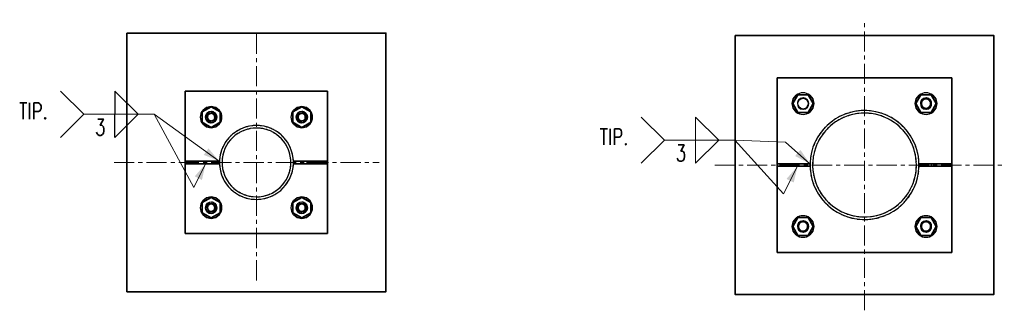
# Model space of a CAD drawing. Header units: millimetres. Extents: x 87190 to 157510, y -45248 to -22739.
# Tile 9 of 20: x 110443 to 111964, y -42111 to -41661. Entities that reach past the tile are written whole.
import ezdxf

# ---------------------------------------------------------------- set-up
doc = ezdxf.new("R2010")
doc.units = ezdxf.units.MM
doc.header["$LTSCALE"] = 5
for name, pattern in [('CENTER', [2, 1.25, -0.25, 0.25, -0.25]), ('HIDDEN', [0.375, 0.25, -0.125]), ('XKITLINE00', [0]), ('XKITLINE01', [4, 1, -1, 1, -1])]:
    doc.linetypes.add(name, pattern=pattern)
for name, color, linetype, lineweight in [('C-PRI', 134, 'Continuous', 35), ('G-EJES', 4, 'CENTER', 5), ('G-TEX', 7, 'Continuous', 20), ('S-NUEVA', 3, 'Continuous', 35), ('S-PRI-OCU', 30, 'HIDDEN', 9)]:
    doc.layers.add(name, color=color, linetype=linetype, lineweight=lineweight)
doc.layers.add('G-TEXTOS-GENERALES', color=7, linetype='Continuous')
doc.styles.add('TEXTO_NOTAS', font='romans.shx', dxfattribs={"width": 0.75})

msp = doc.modelspace()

# ---------------------------------------------------------------- linework, layer by layer
at = {"linetype": 'XKITLINE00'}
for p in [(110589.7, -41771.9), (110589.7, -41843.3)]:
    msp.add_line(p, (110589.7, -41807.6), dxfattribs=at)
at = {"color": 3, "linetype": 'XKITLINE00'}
for p, q in [((110862.7, -41864.3), (110862.7, -41864.3)), ((111829.1, -41864.3), (111829.1, -41864.3))]:
    msp.add_line(p, q, dxfattribs=at)
at = {"linetype": 'XKITLINE00'}
for centre, radius, start, end in [((111652.8, -41791), 16.7, 51.4285, 128.5713), ((111652.8, -41791), 8.73, 141.4285, 218.5713), ((111652.8, -41791), 8.33, 141.4285, 218.5713), ((111652.8, -41791), 8.33, 321.4285, 38.5713), ((111652.8, -41791), 8.73, 321.4285, 38.5713), ((111842.8, -41791), 16.7, 51.4285, 128.5713), ((111842.8, -41791), 8.73, 141.4285, 218.5713), ((111842.8, -41791), 8.33, 141.4285, 218.5713), ((111842.8, -41791), 7.94, 359.9999, 179.9999), ((111842.8, -41791), 8.33, 321.4285, 38.5713), ((111842.8, -41791), 8.73, 321.4285, 38.5713), ((110738.3, -41812), 16.7, 141.4286, 218.5714), ((110738.3, -41812), 8.73, 51.4286, 128.5714), ((110738.3, -41812), 8.33, 51.4286, 128.5714), ((110738.3, -41812), 16.7, 321.4286, 38.5714), ((110878.3, -41812), 16.7, 141.4286, 218.5714), ((110878.3, -41812), 8.73, 51.4286, 128.5714), ((110878.3, -41812), 8.33, 51.4286, 128.5714), ((110878.3, -41812), 16.7, 321.4286, 38.5714), ((111747.8, -41886), 84.2, 14.9992, 194.9992), ((111842.8, -41791), 7.94, 179.9999, 359.9999), ((110738.3, -41812), 6.35, 90, 270), ((110738.3, -41812), 8.73, 231.4286, 308.5714), ((110738.3, -41812), 8.33, 231.4286, 308.5714), ((110738.3, -41812), 6.35, 270, 90), ((110878.3, -41812), 6.35, 90, 270), ((110878.3, -41812), 8.73, 231.4286, 308.5714), ((110878.3, -41812), 8.33, 231.4286, 308.5714), ((110878.3, -41812), 6.35, 270, 90), ((111652.8, -41791), 16.7, 231.4285, 308.5713), ((111747.8, -41886), 80.2, 344.9992, 164.9992), ((111842.8, -41791), 16.7, 231.4285, 308.5713), ((110808.3, -41882), 57.2, 17.9992, 197.9992), ((110808.3, -41882), 53.2, 341.9992, 161.9992), ((110808.3, -41882), 57.2, 197.9992, 17.9992), ((111747.8, -41886), 84.2, 194.9992, 14.9992), ((110808.3, -41882), 53.2, 161.9992, 341.9992), ((111747.8, -41886), 80.2, 164.9992, 344.9992), ((110738.3, -41952), 16.7, 141.4286, 218.5714), ((110738.3, -41952), 6.35, 90, 270), ((110738.3, -41952), 8.73, 51.4286, 128.5714), ((110738.3, -41952), 8.33, 51.4286, 128.5714), ((110738.3, -41952), 6.35, 270, 90), ((110738.3, -41952), 16.7, 321.4286, 38.5714), ((110878.3, -41952), 16.7, 141.4286, 218.5714), ((110878.3, -41952), 6.35, 90, 270), ((110878.3, -41952), 8.73, 51.4286, 128.5714), ((110878.3, -41952), 8.33, 51.4286, 128.5714), ((110878.3, -41952), 6.35, 270, 90), ((110878.3, -41952), 16.7, 321.4286, 38.5714), ((110738.3, -41952), 8.73, 231.4286, 308.5714), ((110738.3, -41952), 8.33, 231.4286, 308.5714), ((110878.3, -41952), 8.73, 231.4286, 308.5714), ((110878.3, -41952), 8.33, 231.4286, 308.5714), ((111652.8, -41981), 16.7, 51.4285, 128.5713), ((111842.8, -41981), 16.7, 51.4285, 128.5713), ((111652.8, -41981), 8.73, 141.4285, 218.5713), ((111652.8, -41981), 8.33, 141.4285, 218.5713), ((111652.8, -41981), 7.94, 359.9999, 179.9999), ((111652.8, -41981), 7.94, 179.9999, 359.9999), ((111652.8, -41981), 8.33, 321.4285, 38.5713), ((111652.8, -41981), 8.73, 321.4285, 38.5713), ((111842.8, -41981), 8.73, 141.4285, 218.5713), ((111842.8, -41981), 8.33, 141.4285, 218.5713), ((111842.8, -41981), 7.94, 359.9999, 179.9999), ((111842.8, -41981), 7.94, 179.9999, 359.9999), ((111842.8, -41981), 8.33, 321.4285, 38.5713), ((111842.8, -41981), 8.73, 321.4285, 38.5713), ((111652.8, -41981), 16.7, 231.4285, 308.5713), ((111842.8, -41981), 16.7, 231.4285, 308.5713)]:
    msp.add_arc(centre, radius, start, end, dxfattribs=at)
at = {"color": 134, "linetype": 'XKITLINE01'}
for centre, radius, start, end in [((111652.8, -41791), 8.73, 141.4285, 218.5713), ((111652.8, -41791), 8.73, 321.4285, 38.5713), ((111842.8, -41791), 8.73, 141.4285, 218.5713), ((111842.8, -41791), 7.94, 134.9999, 314.9999), ((111842.8, -41791), 7, 89.9999, 269.9999), ((111842.8, -41791), 7, 134.9999, 314.9999), ((111842.8, -41791), 7.94, 314.9999, 134.9999), ((111842.8, -41791), 7, 314.9999, 134.9999), ((111842.8, -41791), 7, 269.9999, 89.9999), ((111842.8, -41791), 8.73, 321.4285, 38.5713), ((110738.3, -41812), 8.73, 51.4286, 128.5714), ((110738.3, -41812), 8.73, 51.4286, 128.5714), ((110878.3, -41812), 8.73, 51.4286, 128.5714), ((110878.3, -41812), 8.73, 51.4286, 128.5714), ((111747.8, -41886), 84.2, 74.9992, 254.9992), ((110738.3, -41812), 6.35, 45, 225), ((110738.3, -41812), 5.5, 90, 270), ((110738.3, -41812), 5.5, 45, 225), ((110738.3, -41812), 8.73, 231.4286, 308.5714), ((110738.3, -41812), 8.73, 231.4286, 308.5714), ((110738.3, -41812), 6.35, 225, 45), ((110738.3, -41812), 5.5, 225, 45), ((110738.3, -41812), 5.5, 270, 90), ((110878.3, -41812), 6.35, 45, 225), ((110878.3, -41812), 5.5, 90, 270), ((110878.3, -41812), 5.5, 45, 225), ((110878.3, -41812), 8.73, 231.4286, 308.5714), ((110878.3, -41812), 8.73, 231.4286, 308.5714), ((110878.3, -41812), 6.35, 225, 45), ((110878.3, -41812), 5.5, 225, 45), ((110878.3, -41812), 5.5, 270, 90), ((111747.8, -41886), 80.2, 104.9992, 284.9992), ((111747.8, -41886), 84.2, 254.9992, 74.9992), ((111747.8, -41886), 80.2, 284.9992, 104.9992), ((110808.3, -41882), 57.1, 71.9992, 251.9992), ((110808.3, -41882), 53.1, 107.9992, 287.9992), ((110808.3, -41882), 57.1, 251.9992, 71.9992), ((110808.3, -41882), 53.1, 287.9992, 107.9992), ((110738.3, -41952), 6.35, 45, 225), ((110738.3, -41952), 5.5, 90, 270), ((110738.3, -41952), 5.5, 45, 225), ((110738.3, -41952), 8.73, 51.4286, 128.5714), ((110738.3, -41952), 8.73, 51.4286, 128.5714), ((110738.3, -41952), 6.35, 225, 45), ((110738.3, -41952), 5.5, 225, 45), ((110738.3, -41952), 5.5, 270, 90), ((110878.3, -41952), 6.35, 45, 225), ((110878.3, -41952), 5.5, 90, 270), ((110878.3, -41952), 5.5, 45, 225), ((110878.3, -41952), 8.73, 51.4286, 128.5714), ((110878.3, -41952), 8.73, 51.4286, 128.5714), ((110878.3, -41952), 6.35, 225, 45), ((110878.3, -41952), 5.5, 225, 45), ((110878.3, -41952), 5.5, 270, 90), ((110738.3, -41952), 8.73, 231.4286, 308.5714), ((110738.3, -41952), 8.73, 231.4286, 308.5714), ((110878.3, -41952), 8.73, 231.4286, 308.5714), ((110878.3, -41952), 8.73, 231.4286, 308.5714), ((111652.8, -41981), 8.73, 141.4285, 218.5713), ((111652.8, -41981), 7.94, 134.9999, 314.9999), ((111652.8, -41981), 7, 89.9999, 269.9999), ((111652.8, -41981), 7, 134.9999, 314.9999), ((111652.8, -41981), 7.94, 314.9999, 134.9999), ((111652.8, -41981), 7, 314.9999, 134.9999), ((111652.8, -41981), 7, 269.9999, 89.9999), ((111652.8, -41981), 8.73, 321.4285, 38.5713), ((111842.8, -41981), 8.73, 141.4285, 218.5713), ((111842.8, -41981), 7.94, 134.9999, 314.9999), ((111842.8, -41981), 7, 89.9999, 269.9999), ((111842.8, -41981), 7, 134.9999, 314.9999), ((111842.8, -41981), 7.94, 314.9999, 134.9999), ((111842.8, -41981), 7, 314.9999, 134.9999), ((111842.8, -41981), 7, 269.9999, 89.9999), ((111842.8, -41981), 8.73, 321.4285, 38.5713)]:
    msp.add_arc(centre, radius, start, end, dxfattribs=at)
at = {"layer": 'C-PRI'}
for points in [[(110608.3, -41682), (110608.3, -42082), (111008.3, -42082), (111008.3, -41682), (110608.3, -41682)], [(111547.8, -41686), (111547.8, -42086), (111947.8, -42086), (111947.8, -41686), (111547.8, -41686)]]:
    msp.add_lwpolyline(points, dxfattribs=at)
at = {"layer": 'G-EJES', "ltscale": 5}
for p, q in [((111747.8, -42110.6), (111747.8, -41661.3)), ((110808.3, -42064.3), (110808.3, -41679.4)), ((110588.3, -41882), (110997.8, -41882)), ((111516.3, -41886), (111963.8, -41886))]:
    msp.add_line(p, q, dxfattribs=at)
at = {"layer": 'G-TEX'}
for p, q in [((110541.5, -41807.6), (110505.8, -41771.9)), ((110625.4, -41807.6), (110589.7, -41771.9)), ((110541.5, -41807.6), (110505.8, -41843.3)), ((110541.5, -41807.6), (110650.1, -41807.6)), ((110589.7, -41807.6), (110625.4, -41807.6)), ((110589.7, -41807.6), (110625.4, -41807.6)), ((110625.4, -41807.6), (110589.7, -41843.3)), ((110750.8, -41879.9), (110650.1, -41807.6)), ((110711.4, -41920.5), (110650.1, -41807.6)), ((111438.6, -41847.5), (111402.9, -41811.8)), ((111522.5, -41847.5), (111486.8, -41811.8)), ((111486.8, -41811.8), (111486.8, -41847.5)), ((111438.6, -41847.5), (111402.9, -41883.2)), ((111438.6, -41847.5), (111547.2, -41847.5)), ((111486.8, -41847.5), (111522.5, -41847.5)), ((111486.8, -41847.5), (111522.5, -41847.5)), ((111522.5, -41847.5), (111486.8, -41883.2)), ((111486.8, -41883.2), (111486.8, -41847.5)), ((111625.7, -41850.5), (111547.2, -41847.5)), ((111622.4, -41930.6), (111547.2, -41847.5)), ((111663.4, -41884), (111625.7, -41850.5)), ((110729.8, -41884), (110711.4, -41920.5)), ((111644.3, -41888), (111622.4, -41930.6))]:
    msp.add_line(p, q, dxfattribs=at)
for points in [[(110750.8, -41879.9), (110726.9, -41870.4), (110750.8, -41879.9), (110734.2, -41860.3)], [(111663.4, -41884), (111640.5, -41872.1), (111663.4, -41884), (111648.8, -41862.7)], [(110729.8, -41884), (110724.1, -41909.1), (110729.8, -41884), (110713, -41903.5)], [(111644.3, -41888), (111638.4, -41913.1), (111644.3, -41888), (111627.3, -41907.4)]]:
    msp.add_solid(points, dxfattribs=at)
at = {"layer": 'S-NUEVA', "linetype": 'XKITLINE00'}
for p, q in [((111882.8, -41751), (111612.8, -41751)), ((111612.8, -41751), (111612.8, -41884)), ((111882.8, -41751), (111882.8, -41884)), ((110698.3, -41772), (110698.3, -41880)), ((110698.3, -41772), (110918.3, -41772)), ((110918.3, -41772), (110918.3, -41880)), ((111637.8, -41783.8), (111636.1, -41791)), ((111644.8, -41777.3), (111636.9, -41791)), ((111642.4, -41778), (111637.8, -41783.8)), ((111660.7, -41777.3), (111644.8, -41777.3)), ((111645.9, -41785.6), (111649, -41783.2)), ((111646.3, -41785.8), (111649.2, -41783.5)), ((111649, -41783.2), (111652.8, -41782.3)), ((111649.2, -41783.5), (111652.8, -41782.7)), ((111652.8, -41782.3), (111656.6, -41783.2)), ((111652.8, -41782.7), (111656.4, -41783.5)), ((111656.4, -41783.5), (111659.3, -41785.8)), ((111656.6, -41783.2), (111659.6, -41785.6)), ((111668.6, -41791), (111660.7, -41777.3)), ((111667.8, -41783.8), (111663.2, -41778)), ((111669.4, -41791), (111667.8, -41783.8)), ((111827.8, -41783.8), (111826.1, -41791)), ((111834.8, -41777.3), (111826.9, -41791)), ((111832.4, -41778), (111827.8, -41783.8)), ((111850.7, -41777.3), (111834.8, -41777.3)), ((111835.9, -41785.6), (111839, -41783.2)), ((111836.3, -41785.8), (111839.2, -41783.5)), ((111839, -41783.2), (111842.8, -41782.3)), ((111839.2, -41783.5), (111842.8, -41782.7)), ((111846.6, -41783.2), (111842.8, -41782.3)), ((111846.4, -41783.5), (111842.8, -41782.7)), ((111846.4, -41783.5), (111849.3, -41785.8)), ((111846.6, -41783.2), (111849.6, -41785.6)), ((111858.6, -41791), (111850.7, -41777.3)), ((111857.8, -41783.8), (111853.2, -41778)), ((111857.8, -41783.8), (111859.4, -41791)), ((110738.3, -41796.1), (110724.6, -41804)), ((110731.1, -41796.9), (110725.3, -41801.6)), ((110738.3, -41795.3), (110731.1, -41796.9)), ((110738.3, -41795.3), (110745.6, -41796.9)), ((110752.1, -41804), (110738.3, -41796.1)), ((110751.4, -41801.6), (110745.6, -41796.9)), ((110878.3, -41796.1), (110864.6, -41804)), ((110871.1, -41796.9), (110865.3, -41801.6)), ((110878.3, -41795.3), (110871.1, -41796.9)), ((110878.3, -41795.3), (110885.6, -41796.9)), ((110892.1, -41804), (110878.3, -41796.1)), ((110891.4, -41801.6), (110885.6, -41796.9)), ((111636.1, -41791), (111637.8, -41798.3)), ((111636.9, -41791), (111644.8, -41804.8)), ((111637.8, -41798.3), (111642.4, -41804.1)), ((111649, -41798.9), (111645.9, -41796.5)), ((111649.2, -41798.5), (111646.3, -41796.2)), ((111652.8, -41799.8), (111649, -41798.9)), ((111652.8, -41799.4), (111649.2, -41798.5)), ((111652.8, -41799.4), (111656.4, -41798.5)), ((111652.8, -41799.8), (111656.6, -41798.9)), ((111659.3, -41796.2), (111656.4, -41798.5)), ((111659.6, -41796.5), (111656.6, -41798.9)), ((111660.7, -41804.8), (111668.6, -41791)), ((111663.2, -41804.1), (111667.8, -41798.3)), ((111667.8, -41798.3), (111669.4, -41791)), ((111826.1, -41791), (111827.8, -41798.3)), ((111826.9, -41791), (111834.8, -41804.8)), ((111827.8, -41798.3), (111832.4, -41804.1)), ((111839, -41798.9), (111835.9, -41796.5)), ((111839.2, -41798.5), (111836.3, -41796.2)), ((111842.8, -41799.8), (111839, -41798.9)), ((111842.8, -41799.4), (111839.2, -41798.5)), ((111846.4, -41798.5), (111842.8, -41799.4)), ((111846.6, -41798.9), (111842.8, -41799.8)), ((111849.3, -41796.2), (111846.4, -41798.5)), ((111849.6, -41796.5), (111846.6, -41798.9)), ((111850.7, -41804.8), (111858.6, -41791)), ((111853.2, -41804.1), (111857.8, -41798.3)), ((111859.4, -41791), (111857.8, -41798.3)), ((110724.6, -41804), (110724.6, -41819.9)), ((110730.5, -41808.2), (110729.6, -41812)), ((110729.6, -41812), (110730.5, -41815.7)), ((110730.8, -41808.3), (110730, -41812)), ((110730, -41812), (110730.8, -41815.6)), ((110730.5, -41808.2), (110732.9, -41805.1)), ((110732.9, -41818.8), (110730.5, -41815.7)), ((110730.8, -41808.3), (110733.1, -41805.4)), ((110733.1, -41818.5), (110730.8, -41815.6)), ((110743.5, -41805.4), (110745.8, -41808.3)), ((110745.8, -41815.6), (110743.5, -41818.5)), ((110743.8, -41805.1), (110746.2, -41808.2)), ((110746.2, -41815.7), (110743.8, -41818.8)), ((110745.8, -41808.3), (110746.6, -41812)), ((110746.6, -41812), (110745.8, -41815.6)), ((110746.2, -41808.2), (110747, -41812)), ((110747, -41812), (110746.2, -41815.7)), ((110752.1, -41819.9), (110752.1, -41804)), ((110864.6, -41804), (110864.6, -41819.9)), ((110870.5, -41808.2), (110869.6, -41812)), ((110869.6, -41812), (110870.5, -41815.7)), ((110870.8, -41808.3), (110870, -41812)), ((110870, -41812), (110870.8, -41815.6)), ((110870.5, -41808.2), (110872.9, -41805.1)), ((110872.9, -41818.8), (110870.5, -41815.7)), ((110870.8, -41808.3), (110873.1, -41805.4)), ((110873.1, -41818.5), (110870.8, -41815.6)), ((110883.5, -41805.4), (110885.8, -41808.3)), ((110885.8, -41815.6), (110883.5, -41818.5)), ((110883.8, -41805.1), (110886.2, -41808.2)), ((110886.2, -41815.7), (110883.8, -41818.8)), ((110885.8, -41808.3), (110886.6, -41812)), ((110886.6, -41812), (110885.8, -41815.6)), ((110886.2, -41808.2), (110887, -41812)), ((110887, -41812), (110886.2, -41815.7)), ((110892.1, -41819.9), (110892.1, -41804)), ((111644.8, -41804.8), (111660.7, -41804.8)), ((111834.8, -41804.8), (111850.7, -41804.8)), ((110724.6, -41819.9), (110738.3, -41827.8)), ((110725.3, -41822.4), (110731.1, -41827)), ((110738.3, -41828.6), (110731.1, -41827)), ((110738.3, -41827.8), (110752.1, -41819.9)), ((110745.6, -41827), (110738.3, -41828.6)), ((110745.6, -41827), (110751.4, -41822.4)), ((110864.6, -41819.9), (110878.3, -41827.8)), ((110865.3, -41822.4), (110871.1, -41827)), ((110878.3, -41828.6), (110871.1, -41827)), ((110878.3, -41827.8), (110892.1, -41819.9)), ((110885.6, -41827), (110878.3, -41828.6)), ((110885.6, -41827), (110891.4, -41822.4)), ((110751.1, -41880), (110698.3, -41880)), ((110698.3, -41880), (110698.3, -41884)), ((110729.8, -41884), (110729.8, -41880)), ((110751.1, -41880), (110751.1, -41884)), ((110865.5, -41884), (110865.5, -41880)), ((110865.5, -41880), (110918.3, -41880)), ((110886.8, -41884), (110886.8, -41880)), ((110918.3, -41880), (110918.3, -41884)), ((110698.3, -41884), (110751.1, -41884)), ((110698.3, -41884), (110698.3, -41992)), ((110918.3, -41884), (110865.5, -41884)), ((110918.3, -41884), (110918.3, -41992)), ((111663.6, -41884), (111612.8, -41884)), ((111612.8, -41884), (111612.8, -41888)), ((111612.8, -42021), (111612.8, -41888)), ((111612.8, -41888), (111663.6, -41888)), ((111644.3, -41888), (111644.3, -41884)), ((111663.6, -41884), (111663.6, -41888)), ((111831.9, -41884), (111831.9, -41885.9)), ((111831.9, -41884), (111882.8, -41884)), ((111831.9, -41886.1), (111831.9, -41888)), ((111882.8, -41888), (111831.9, -41888)), ((111851.3, -41888), (111851.3, -41884)), ((111882.8, -41884), (111882.8, -41888)), ((111882.8, -41888), (111882.8, -42021)), ((110738.3, -41936.1), (110724.6, -41944)), ((110731.1, -41936.9), (110725.3, -41941.6)), ((110731.1, -41936.9), (110738.3, -41935.3)), ((110738.3, -41935.3), (110745.6, -41936.9)), ((110752.1, -41944), (110738.3, -41936.1)), ((110751.4, -41941.6), (110745.6, -41936.9)), ((110878.3, -41936.1), (110864.6, -41944)), ((110871.1, -41936.9), (110865.3, -41941.6)), ((110871.1, -41936.9), (110878.3, -41935.3)), ((110878.3, -41935.3), (110885.6, -41936.9)), ((110892.1, -41944), (110878.3, -41936.1)), ((110891.4, -41941.6), (110885.6, -41936.9)), ((110724.6, -41944), (110724.6, -41959.9)), ((110729.6, -41952), (110730.5, -41948.2)), ((110730.5, -41955.7), (110729.6, -41952)), ((110730, -41952), (110730.8, -41948.3)), ((110730.8, -41955.6), (110730, -41952)), ((110730.5, -41948.2), (110732.9, -41945.1)), ((110732.9, -41958.8), (110730.5, -41955.7)), ((110730.8, -41948.3), (110733.1, -41945.4)), ((110733.1, -41958.5), (110730.8, -41955.6)), ((110743.5, -41945.4), (110745.8, -41948.3)), ((110745.8, -41955.6), (110743.5, -41958.5)), ((110743.8, -41945.1), (110746.2, -41948.2)), ((110746.2, -41955.7), (110743.8, -41958.8)), ((110745.8, -41948.3), (110746.6, -41952)), ((110746.6, -41952), (110745.8, -41955.6)), ((110746.2, -41948.2), (110747, -41952)), ((110747, -41952), (110746.2, -41955.7)), ((110752.1, -41959.9), (110752.1, -41944)), ((110864.6, -41944), (110864.6, -41959.9)), ((110869.6, -41952), (110870.5, -41948.2)), ((110870.5, -41955.7), (110869.6, -41952)), ((110870, -41952), (110870.8, -41948.3)), ((110870.8, -41955.6), (110870, -41952)), ((110870.5, -41948.2), (110872.9, -41945.1)), ((110872.9, -41958.8), (110870.5, -41955.7)), ((110870.8, -41948.3), (110873.1, -41945.4)), ((110873.1, -41958.5), (110870.8, -41955.6)), ((110883.5, -41945.4), (110885.8, -41948.3)), ((110885.8, -41955.6), (110883.5, -41958.5)), ((110883.8, -41945.1), (110886.2, -41948.2)), ((110886.2, -41955.7), (110883.8, -41958.8)), ((110885.8, -41948.3), (110886.6, -41952)), ((110886.6, -41952), (110885.8, -41955.6)), ((110886.2, -41948.2), (110887, -41952)), ((110887, -41952), (110886.2, -41955.7)), ((110892.1, -41959.9), (110892.1, -41944)), ((110724.6, -41959.9), (110738.3, -41967.8)), ((110725.3, -41962.4), (110731.1, -41967)), ((110731.1, -41967), (110738.3, -41968.6)), ((110738.3, -41967.8), (110752.1, -41959.9)), ((110745.6, -41967), (110738.3, -41968.6)), ((110745.6, -41967), (110751.4, -41962.4)), ((110864.6, -41959.9), (110878.3, -41967.8)), ((110865.3, -41962.4), (110871.1, -41967)), ((110871.1, -41967), (110878.3, -41968.6)), ((110878.3, -41967.8), (110892.1, -41959.9)), ((110885.6, -41967), (110878.3, -41968.6)), ((110885.6, -41967), (110891.4, -41962.4)), ((111644.8, -41967.3), (111636.9, -41981)), ((111642.4, -41968), (111637.8, -41973.8)), ((111660.7, -41967.3), (111644.8, -41967.3)), ((111668.6, -41981), (111660.7, -41967.3)), ((111667.8, -41973.8), (111663.2, -41968)), ((111834.8, -41967.3), (111826.9, -41981)), ((111832.4, -41968), (111827.8, -41973.8)), ((111850.7, -41967.3), (111834.8, -41967.3)), ((111858.6, -41981), (111850.7, -41967.3)), ((111857.8, -41973.8), (111853.2, -41968)), ((111637.8, -41973.8), (111636.1, -41981)), ((111636.1, -41981), (111637.8, -41988.3)), ((111636.9, -41981), (111644.8, -41994.8)), ((111645.9, -41975.6), (111649, -41973.2)), ((111649, -41988.9), (111645.9, -41986.5)), ((111646.3, -41975.8), (111649.2, -41973.5)), ((111649.2, -41988.5), (111646.3, -41986.2)), ((111649, -41973.2), (111652.8, -41972.3)), ((111649.2, -41973.5), (111652.8, -41972.7)), ((111652.8, -41972.3), (111656.6, -41973.2)), ((111652.8, -41972.7), (111656.4, -41973.5)), ((111656.4, -41973.5), (111659.3, -41975.8)), ((111659.3, -41986.2), (111656.4, -41988.5)), ((111656.6, -41973.2), (111659.6, -41975.6)), ((111659.6, -41986.5), (111656.6, -41988.9)), ((111660.7, -41994.8), (111668.6, -41981)), ((111669.4, -41981), (111667.8, -41973.8)), ((111667.8, -41988.3), (111669.4, -41981)), ((111827.8, -41973.8), (111826.1, -41981)), ((111826.1, -41981), (111827.8, -41988.3)), ((111826.9, -41981), (111834.8, -41994.8)), ((111835.9, -41975.6), (111839, -41973.2)), ((111839, -41988.9), (111835.9, -41986.5)), ((111836.3, -41975.8), (111839.2, -41973.5)), ((111839.2, -41988.5), (111836.3, -41986.2)), ((111839, -41973.2), (111842.8, -41972.3)), ((111839.2, -41973.5), (111842.8, -41972.7)), ((111846.6, -41973.2), (111842.8, -41972.3)), ((111846.4, -41973.5), (111842.8, -41972.7)), ((111846.4, -41973.5), (111849.3, -41975.8)), ((111849.3, -41986.2), (111846.4, -41988.5)), ((111846.6, -41973.2), (111849.6, -41975.6)), ((111849.6, -41986.5), (111846.6, -41988.9)), ((111850.7, -41994.8), (111858.6, -41981)), ((111857.8, -41973.8), (111859.4, -41981)), ((111859.4, -41981), (111857.8, -41988.3)), ((110918.3, -41992), (110698.3, -41992)), ((111637.8, -41988.3), (111642.4, -41994.1)), ((111644.8, -41994.8), (111660.7, -41994.8)), ((111652.8, -41989.8), (111649, -41988.9)), ((111652.8, -41989.4), (111649.2, -41988.5)), ((111652.8, -41989.4), (111656.4, -41988.5)), ((111652.8, -41989.8), (111656.6, -41988.9)), ((111663.2, -41994.1), (111667.8, -41988.3)), ((111827.8, -41988.3), (111832.4, -41994.1)), ((111834.8, -41994.8), (111850.7, -41994.8)), ((111842.8, -41989.8), (111839, -41988.9)), ((111842.8, -41989.4), (111839.2, -41988.5)), ((111846.4, -41988.5), (111842.8, -41989.4)), ((111846.6, -41988.9), (111842.8, -41989.8)), ((111853.2, -41994.1), (111857.8, -41988.3)), ((111882.8, -42021), (111612.8, -42021))]:
    msp.add_line(p, q, dxfattribs=at)
at = {"layer": 'S-PRI-OCU'}
for p, q in [((111644.8, -41777.3), (111636.9, -41791)), ((111660.7, -41777.3), (111644.8, -41777.3)), ((111649, -41783.2), (111645.9, -41785.6)), ((111649, -41783.2), (111652.8, -41782.3)), ((111652.8, -41782.3), (111656.6, -41783.2)), ((111659.6, -41785.6), (111656.6, -41783.2)), ((111668.6, -41791), (111660.7, -41777.3)), ((111834.8, -41777.3), (111826.9, -41791)), ((111850.7, -41777.3), (111834.8, -41777.3)), ((111839, -41783.2), (111835.9, -41785.6)), ((111839, -41783.2), (111842.8, -41782.3)), ((111846.6, -41783.2), (111842.8, -41782.3)), ((111849.6, -41785.6), (111846.6, -41783.2)), ((111858.6, -41791), (111850.7, -41777.3)), ((110738.3, -41796.1), (110724.6, -41804)), ((110738.3, -41796.1), (110724.6, -41804)), ((110752.1, -41804), (110738.3, -41796.1)), ((110752.1, -41804), (110738.3, -41796.1)), ((110878.3, -41796.1), (110864.6, -41804)), ((110878.3, -41796.1), (110864.6, -41804)), ((110892.1, -41804), (110878.3, -41796.1)), ((110892.1, -41804), (110878.3, -41796.1)), ((111636.9, -41791), (111644.8, -41804.8)), ((111645.9, -41796.5), (111649, -41798.9)), ((111652.8, -41799.8), (111649, -41798.9)), ((111652.8, -41799.8), (111656.6, -41798.9)), ((111656.6, -41798.9), (111659.6, -41796.5)), ((111660.7, -41804.8), (111668.6, -41791)), ((111826.9, -41791), (111834.8, -41804.8)), ((111835.9, -41796.5), (111839, -41798.9)), ((111842.8, -41799.8), (111839, -41798.9)), ((111846.6, -41798.9), (111842.8, -41799.8)), ((111846.6, -41798.9), (111849.6, -41796.5)), ((111850.7, -41804.8), (111858.6, -41791)), ((110724.6, -41804), (110724.6, -41819.9)), ((110724.6, -41804), (110724.6, -41819.9)), ((110730.5, -41808.2), (110729.6, -41812)), ((110730.5, -41808.2), (110729.6, -41812)), ((110730.5, -41815.7), (110729.6, -41812)), ((110730.5, -41815.7), (110729.6, -41812)), ((110732.9, -41805.1), (110730.5, -41808.2)), ((110732.9, -41805.1), (110730.5, -41808.2)), ((110730.5, -41815.7), (110732.9, -41818.8)), ((110730.5, -41815.7), (110732.9, -41818.8)), ((110746.2, -41808.2), (110743.8, -41805.1)), ((110746.2, -41808.2), (110743.8, -41805.1)), ((110743.8, -41818.8), (110746.2, -41815.7)), ((110743.8, -41818.8), (110746.2, -41815.7)), ((110746.2, -41808.2), (110747, -41812)), ((110746.2, -41808.2), (110747, -41812)), ((110747, -41812), (110746.2, -41815.7)), ((110747, -41812), (110746.2, -41815.7)), ((110752.1, -41819.9), (110752.1, -41804)), ((110752.1, -41819.9), (110752.1, -41804)), ((110864.6, -41804), (110864.6, -41819.9)), ((110864.6, -41804), (110864.6, -41819.9)), ((110870.5, -41808.2), (110869.6, -41812)), ((110870.5, -41808.2), (110869.6, -41812)), ((110870.5, -41815.7), (110869.6, -41812)), ((110870.5, -41815.7), (110869.6, -41812)), ((110872.9, -41805.1), (110870.5, -41808.2)), ((110872.9, -41805.1), (110870.5, -41808.2)), ((110870.5, -41815.7), (110872.9, -41818.8)), ((110870.5, -41815.7), (110872.9, -41818.8)), ((110886.2, -41808.2), (110883.8, -41805.1)), ((110886.2, -41808.2), (110883.8, -41805.1)), ((110883.8, -41818.8), (110886.2, -41815.7)), ((110883.8, -41818.8), (110886.2, -41815.7)), ((110886.2, -41808.2), (110887, -41812)), ((110886.2, -41808.2), (110887, -41812)), ((110887, -41812), (110886.2, -41815.7)), ((110887, -41812), (110886.2, -41815.7)), ((110892.1, -41819.9), (110892.1, -41804)), ((110892.1, -41819.9), (110892.1, -41804)), ((111644.8, -41804.8), (111660.7, -41804.8)), ((111834.8, -41804.8), (111850.7, -41804.8)), ((110724.6, -41819.9), (110738.3, -41827.8)), ((110724.6, -41819.9), (110738.3, -41827.8)), ((110738.3, -41827.8), (110752.1, -41819.9)), ((110738.3, -41827.8), (110752.1, -41819.9)), ((110864.6, -41819.9), (110878.3, -41827.8)), ((110864.6, -41819.9), (110878.3, -41827.8)), ((110878.3, -41827.8), (110892.1, -41819.9)), ((110878.3, -41827.8), (110892.1, -41819.9)), ((110698.3, -41880), (110698.3, -41884)), ((110918.3, -41880), (110918.3, -41884)), ((111612.8, -41884), (111612.8, -41888)), ((111831.9, -41886.1), (111831.9, -41885.9)), ((111831.9, -41885.9), (111831.9, -41886.1)), ((111882.8, -41884), (111882.8, -41888)), ((110738.3, -41936.1), (110724.6, -41944)), ((110738.3, -41936.1), (110724.6, -41944)), ((110752.1, -41944), (110738.3, -41936.1)), ((110752.1, -41944), (110738.3, -41936.1)), ((110878.3, -41936.1), (110864.6, -41944)), ((110878.3, -41936.1), (110864.6, -41944)), ((110892.1, -41944), (110878.3, -41936.1)), ((110892.1, -41944), (110878.3, -41936.1)), ((110724.6, -41944), (110724.6, -41959.9)), ((110724.6, -41944), (110724.6, -41959.9)), ((110729.6, -41952), (110730.5, -41948.2)), ((110729.6, -41952), (110730.5, -41948.2)), ((110730.5, -41955.7), (110729.6, -41952)), ((110730.5, -41955.7), (110729.6, -41952)), ((110732.9, -41945.1), (110730.5, -41948.2)), ((110732.9, -41945.1), (110730.5, -41948.2)), ((110730.5, -41955.7), (110732.9, -41958.8)), ((110730.5, -41955.7), (110732.9, -41958.8)), ((110746.2, -41948.2), (110743.8, -41945.1)), ((110746.2, -41948.2), (110743.8, -41945.1)), ((110743.8, -41958.8), (110746.2, -41955.7)), ((110743.8, -41958.8), (110746.2, -41955.7)), ((110747, -41952), (110746.2, -41948.2)), ((110747, -41952), (110746.2, -41948.2)), ((110747, -41952), (110746.2, -41955.7)), ((110747, -41952), (110746.2, -41955.7)), ((110752.1, -41959.9), (110752.1, -41944)), ((110752.1, -41959.9), (110752.1, -41944)), ((110864.6, -41944), (110864.6, -41959.9)), ((110864.6, -41944), (110864.6, -41959.9)), ((110869.6, -41952), (110870.5, -41948.2)), ((110869.6, -41952), (110870.5, -41948.2)), ((110870.5, -41955.7), (110869.6, -41952)), ((110870.5, -41955.7), (110869.6, -41952)), ((110872.9, -41945.1), (110870.5, -41948.2)), ((110872.9, -41945.1), (110870.5, -41948.2)), ((110870.5, -41955.7), (110872.9, -41958.8)), ((110870.5, -41955.7), (110872.9, -41958.8)), ((110886.2, -41948.2), (110883.8, -41945.1)), ((110886.2, -41948.2), (110883.8, -41945.1)), ((110883.8, -41958.8), (110886.2, -41955.7)), ((110883.8, -41958.8), (110886.2, -41955.7)), ((110887, -41952), (110886.2, -41948.2)), ((110887, -41952), (110886.2, -41948.2)), ((110887, -41952), (110886.2, -41955.7)), ((110887, -41952), (110886.2, -41955.7)), ((110892.1, -41959.9), (110892.1, -41944)), ((110892.1, -41959.9), (110892.1, -41944)), ((110724.6, -41959.9), (110738.3, -41967.8)), ((110724.6, -41959.9), (110738.3, -41967.8)), ((110738.3, -41967.8), (110752.1, -41959.9)), ((110738.3, -41967.8), (110752.1, -41959.9)), ((110864.6, -41959.9), (110878.3, -41967.8)), ((110864.6, -41959.9), (110878.3, -41967.8)), ((110878.3, -41967.8), (110892.1, -41959.9)), ((110878.3, -41967.8), (110892.1, -41959.9)), ((111644.8, -41967.3), (111636.9, -41981)), ((111660.7, -41967.3), (111644.8, -41967.3)), ((111668.6, -41981), (111660.7, -41967.3)), ((111834.8, -41967.3), (111826.9, -41981)), ((111850.7, -41967.3), (111834.8, -41967.3)), ((111858.6, -41981), (111850.7, -41967.3)), ((111636.9, -41981), (111644.8, -41994.8)), ((111649, -41973.2), (111645.9, -41975.6)), ((111645.9, -41986.5), (111649, -41988.9)), ((111649, -41973.2), (111652.8, -41972.3)), ((111652.8, -41972.3), (111656.6, -41973.2)), ((111659.6, -41975.6), (111656.6, -41973.2)), ((111656.6, -41988.9), (111659.6, -41986.5)), ((111660.7, -41994.8), (111668.6, -41981)), ((111826.9, -41981), (111834.8, -41994.8)), ((111839, -41973.2), (111835.9, -41975.6)), ((111835.9, -41986.5), (111839, -41988.9)), ((111839, -41973.2), (111842.8, -41972.3)), ((111846.6, -41973.2), (111842.8, -41972.3)), ((111849.6, -41975.6), (111846.6, -41973.2)), ((111846.6, -41988.9), (111849.6, -41986.5)), ((111850.7, -41994.8), (111858.6, -41981)), ((111644.8, -41994.8), (111660.7, -41994.8)), ((111652.8, -41989.8), (111649, -41988.9)), ((111652.8, -41989.8), (111656.6, -41988.9)), ((111834.8, -41994.8), (111850.7, -41994.8)), ((111842.8, -41989.8), (111839, -41988.9)), ((111846.6, -41988.9), (111842.8, -41989.8))]:
    msp.add_line(p, q, dxfattribs=at)

# ---------------------------------------------------------------- texts
at = {"layer": 'G-TEXTOS-GENERALES', "style": 'TEXTO_NOTAS', "width": 0.75}
for s, p in [('TIP.', (110441.7, -41815.1)), ('3', (110559, -41840.1)), ('TIP.', (111338.8, -41855)), ('3', (111456.1, -41880))]:
    msp.add_text(s, height=25, dxfattribs=at).set_placement(p)

doc.saveas('drawing.dxf')
